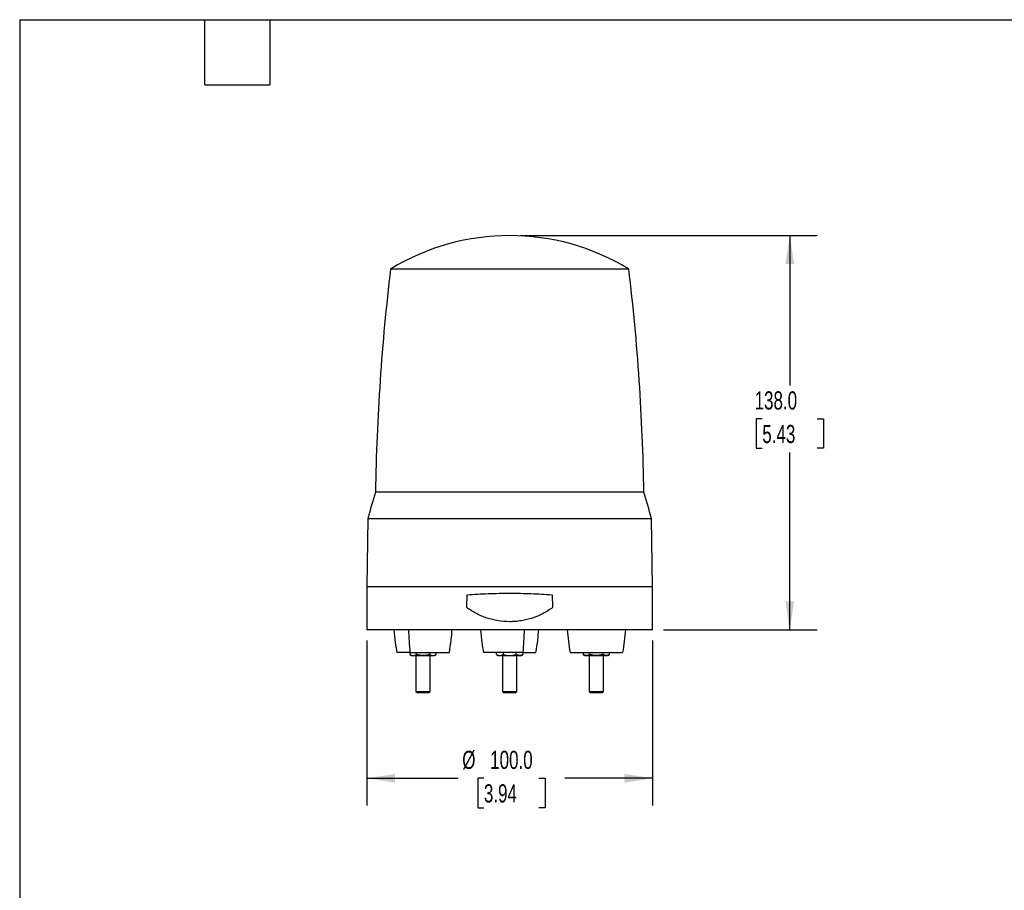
# Model space of a CAD drawing. Header units: millimetres. Extents: x 19 to 819, y 19 to 629.
# Tile 2 of 3: x 19 to 364, y 324 to 629. Entities that reach past the tile are written whole.
import ezdxf

# ---------------------------------------------------------------- set-up
doc = ezdxf.new("R2010")
doc.units = ezdxf.units.MM
doc.header["$LTSCALE"] = 3
doc.linetypes.add('SLD-Solid', pattern=[0])
doc.layers.add('DIMENSIONS', color=140, linetype='SLD-Solid', lineweight=25)
doc.layers.add('TEXT', color=140, linetype='SLD-Solid', lineweight=25)
doc.styles.add('SLDTEXTSTYLE0', font='TXT', dxfattribs={"width": 0.7})
doc.dimstyles.new('SLDDIMSTYLE0', dxfattribs={"dimtxt": 6.474023, "dimasz": 9.906, "dimexe": 0, "dimexo": 0.0625, "dimgap": 1.618506, "dimtad": 0, "dimtih": 1, "dimtoh": 1, "dimrnd": 1e-09, "dimzin": 4, "dimdsep": 46, "dimtxsty": 'SLDTEXTSTYLE0', "dimsah": 1, "dimcen": 0.09, "dimadec": 0, "dimazin": 1, "dimtfac": 1, "dimtofl": 0, "dimtmove": 0, "dimatfit": 3, "dimfxl": 0, "dimfrac": 2, "dimtolj": 1, "dimtzin": 12, "dimarcsym": 0})

# ---------------------------------------------------------------- blocks, each defined once
blk = doc.blocks.new('_D')
at = {"layer": 'DIMENSIONS'}
for p, q in [((140.49, 411.26), (140.49, 353.54)), ((240.49, 411.26), (240.49, 353.54)), ((140.49, 363.07), (172.44, 363.07)), ((181.47, 363.07), (179.3, 363.07)), ((179.3, 363.07), (179.3, 352.78)), ((200.71, 363.07), (202.88, 363.07)), ((202.88, 363.07), (202.88, 352.78)), ((240.49, 363.07), (209.74, 363.07)), ((179.3, 352.78), (181.47, 352.78)), ((202.88, 352.78), (200.71, 352.78))]:
    blk.add_line(p, q, dxfattribs=at)
for points in [[(140.49, 363.07), (150.4, 361.54), (150.4, 364.59)], [(240.49, 363.07), (230.58, 364.59), (230.58, 361.54)]]:
    blk.add_solid(points, dxfattribs=at)
at = {"layer": 'DIMENSIONS', "char_height": 6.35, "attachment_point": 1, "style": 'SLDTEXTSTYLE0'}
for s, insert in [('%%c', (173.89, 372.7)), ('100.0', (183.66, 372.7)), ('3.94', (181.47, 360.96))]:
    blk.add_mtext(s, dxfattribs=dict(at, insert=insert))
blk = doc.blocks.new('_D_1')
at = {"layer": 'DIMENSIONS'}
for p, q in [((194.3, 553.07), (298.02, 553.07)), ((288.49, 553.07), (288.49, 500.63)), ((278.87, 488.89), (276.7, 488.89)), ((276.7, 488.89), (276.7, 478.61)), ((298.11, 488.89), (300.28, 488.89)), ((300.28, 488.89), (300.28, 478.61)), ((276.7, 478.61), (278.87, 478.61)), ((288.49, 415.07), (288.49, 477.16)), ((300.28, 478.61), (298.11, 478.61)), ((244.3, 415.07), (298.02, 415.07))]:
    blk.add_line(p, q, dxfattribs=at)
for points in [[(288.49, 553.07), (286.97, 543.16), (290.01, 543.16)], [(288.49, 415.07), (290.01, 424.97), (286.97, 424.97)]]:
    blk.add_solid(points, dxfattribs=at)
at = {"layer": 'DIMENSIONS', "char_height": 6.35, "attachment_point": 1, "style": 'SLDTEXTSTYLE0'}
for s, insert in [('138.0', (276.18, 498.53)), ('5.43', (278.87, 486.79))]:
    blk.add_mtext(s, dxfattribs=dict(at, insert=insert))

msp = doc.modelspace()

# ---------------------------------------------------------------- linework, layer by layer
for p, q in [((232.172825, 541.348462), (148.808915, 541.348462)), ((237.446497, 463.20702), (143.535242, 463.20702)), ((140.909791, 454.065121), (140.49087, 430.065121)), ((140.909791, 454.065121), (240.071948, 454.065121)), ((240.49087, 430.065121), (240.071948, 454.065121)), ((140.49087, 430.065121), (140.49087, 415.065121)), ((215.49087, 430.065121), (140.49087, 430.065121)), ((175.49087, 422.866624), (175.656048, 427.315685)), ((205.325691, 427.315685), (205.49087, 422.866624)), ((240.49087, 430.065121), (215.49087, 430.065121)), ((240.49087, 415.065121), (240.49087, 430.065121)), ((240.49087, 415.065121), (140.49087, 415.065121)), ((155.579973, 407.065121), (150.979966, 407.065121)), ((155.561179, 407.065121), (155.561179, 406.422386)), ((155.579973, 407.065121), (169.379996, 407.065121)), ((157.87058, 406.422386), (157.87058, 407.065121)), ((162.489382, 407.065121), (162.489382, 406.422386)), ((164.798783, 406.422386), (164.798783, 407.065121)), ((195.090878, 407.065121), (181.290855, 407.065121)), ((185.872068, 406.422386), (185.872068, 407.065121)), ((188.181469, 407.065121), (188.181469, 406.422386)), ((192.800271, 406.422386), (192.800271, 407.065121)), ((195.090878, 407.065121), (199.690885, 407.065121)), ((195.109672, 407.065121), (195.109672, 406.422386)), ((211.601744, 407.065121), (230.001774, 407.065121)), ((216.182957, 407.065121), (216.182957, 406.422386)), ((218.492358, 406.422386), (218.492358, 407.065121)), ((223.11116, 407.065121), (223.11116, 406.422386)), ((225.420561, 406.422386), (225.420561, 407.065121)), ((155.557466, 406.42453), (156.179981, 406.065121)), ((157.679981, 406.065121), (157.679981, 393.510121)), ((162.679981, 393.510121), (162.679981, 406.065121)), ((164.179981, 406.065121), (164.802496, 406.42453)), ((185.868355, 406.42453), (186.49087, 406.065121)), ((187.99087, 406.065121), (187.99087, 393.510121)), ((192.99087, 393.510121), (192.99087, 406.065121)), ((194.49087, 406.065121), (195.113385, 406.42453)), ((216.179244, 406.42453), (216.801759, 406.065121)), ((218.301759, 406.065121), (218.301759, 393.510121)), ((223.301759, 393.510121), (223.301759, 406.065121)), ((224.801759, 406.065121), (225.424274, 406.42453)), ((157.679981, 393.510121), (158.124981, 393.065121)), ((157.679981, 393.510121), (158.014917, 393.510121)), ((158.014917, 393.510121), (162.679981, 393.510121)), ((158.124981, 393.065121), (158.400299, 393.065121)), ((158.400299, 393.065121), (162.234981, 393.065121)), ((162.234981, 393.065121), (162.679981, 393.510121)), ((187.99087, 393.510121), (188.43587, 393.065121)), ((187.99087, 393.510121), (190.49087, 393.510121)), ((188.43587, 393.065121), (190.49087, 393.065121)), ((190.49087, 393.510121), (192.99087, 393.510121)), ((190.49087, 393.065121), (192.54587, 393.065121)), ((192.54587, 393.065121), (192.99087, 393.510121)), ((218.301759, 393.510121), (218.746759, 393.065121)), ((218.301759, 393.510121), (220.801759, 393.510121)), ((218.746759, 393.065121), (220.801759, 393.065121)), ((220.801759, 393.510121), (223.301759, 393.510121)), ((220.801759, 393.065121), (222.856759, 393.065121)), ((222.856759, 393.065121), (223.301759, 393.510121))]:
    msp.add_line(p, q)
for centre, radius, start, end in [((190.49087, 473.065121), 80, 58.599006, 121.400994), ((903.439924, 451.17064), 760, 173.185513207, 179.092549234), ((-522.458184, 451.17064), 760, 0.907450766, 6.814486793), ((334.397903, 403.445453), 200, 162.61398711, 165.33906803), ((46.583837, 403.445453), 200, 14.66093197, 17.38601289)]:
    msp.add_arc(centre, radius, start, end)
for points, knots in [([(175.656048, 427.315685), (178.061095, 427.494335), (180.510542, 427.632859), (185.49919, 427.819853), (188.009428, 427.867194), (193.057765, 427.866114), (195.554891, 427.817672), (200.48544, 427.631786), (202.920855, 427.494319), (205.325691, 427.315685)], [0, 0, 0, 0, 0.25, 0.25, 0.5, 0.5, 0.75, 0.75, 1, 1, 1, 1]), ([(205.49087, 422.866624), (204.441364, 422.04864), (203.330883, 421.335719), (201.576877, 420.410244), (200.977409, 420.125907), (199.7484, 419.60518), (199.116563, 419.368054), (197.190024, 418.735058), (195.882181, 418.421752), (193.886219, 418.105879), (193.215166, 418.026447), (191.861384, 417.9199), (191.175227, 417.89285), (189.127288, 417.892831), (187.779233, 417.998939), (185.782205, 418.313739), (185.120728, 418.444785), (183.806319, 418.760611), (183.150611, 418.946472), (181.230982, 419.576946), (180.006288, 420.094713), (178.249575, 421.019821), (177.677467, 421.353089), (176.560718, 422.071775), (176.015668, 422.457749), (175.49087, 422.866624)], [0, 0, 0, 0, 0.125, 0.125, 0.1875, 0.1875, 0.25, 0.25, 0.375, 0.375, 0.4375, 0.4375, 0.5, 0.5, 0.625, 0.625, 0.6875, 0.6875, 0.75, 0.75, 0.875, 0.875, 0.9375, 0.9375, 1, 1, 1, 1]), ([(149.979825, 415.065121), (150.130437, 413.567222), (150.399392, 410.892369), (150.802566, 408.234571), (150.979966, 407.065121)], [0, 0, 0, 0, 0.5599929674, 1, 1, 1, 1]), ([(169.379996, 407.065121), (169.602779, 408.554036), (170.000601, 411.212778), (170.264169, 413.888029), (170.380137, 415.065121)], [0, 0, 0, 0, 0.5600071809, 1, 1, 1, 1]), ([(180.290714, 415.065121), (180.441326, 413.567222), (180.710281, 410.892369), (181.113455, 408.234571), (181.290855, 407.065121)], [0, 0, 0, 0, 0.5599929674, 1, 1, 1, 1]), ([(199.690885, 407.065121), (199.913668, 408.554036), (200.31149, 411.212778), (200.575058, 413.888029), (200.691026, 415.065121)], [0, 0, 0, 0, 0.5600071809, 1, 1, 1, 1]), ([(155.561179, 406.422386), (155.749093, 406.313894), (155.939548, 406.223741), (156.325632, 406.098922), (156.5202, 406.065121), (156.715879, 406.065121)], [0, 0, 0, 0, 0.5, 0.5, 1, 1, 1, 1]), ([(156.209832, 406.065121), (156.200531, 406.065121), (156.157048, 406.065121), (156.323369, 406.065121), (156.58654, 406.065121), (156.715879, 406.065121)], [0, 0, 0, 0, 0.1215490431, 0.5682739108, 1, 1, 1, 1]), ([(156.715879, 406.065121), (156.912007, 406.065121), (157.106185, 406.098984), (157.491279, 406.223397), (157.682395, 406.313738), (157.87058, 406.422386)], [0, 0, 0, 0, 0.5, 0.5, 1, 1, 1, 1]), ([(156.715879, 406.065121), (156.882546, 406.065121), (157.09164, 406.065121), (157.58571, 406.065121), (157.87058, 406.065121), (158.489382, 406.065121), (158.82293, 406.065121), (159.501766, 406.065121), (159.846647, 406.065121), (160.179981, 406.065121)], [0, 0, 0, 0, 0.25, 0.25, 0.5, 0.5, 0.75, 0.75, 1, 1, 1, 1]), ([(160.179981, 406.065121), (159.787726, 406.065121), (159.399369, 406.098984), (158.62918, 406.223397), (158.24695, 406.313738), (157.87058, 406.422386)], [0, 0, 0, 0, 0.5, 0.5, 1, 1, 1, 1]), ([(162.489382, 406.422386), (162.113554, 406.313894), (161.732644, 406.223741), (160.960476, 406.098922), (160.57134, 406.065121), (160.179981, 406.065121)], [0, 0, 0, 0, 0.5, 0.5, 1, 1, 1, 1]), ([(160.179981, 406.065121), (160.513314, 406.065121), (160.858195, 406.065121), (161.537032, 406.065121), (161.87058, 406.065121), (162.489382, 406.065121), (162.774251, 406.065121), (163.268322, 406.065121), (163.477416, 406.065121), (163.644082, 406.065121)], [0, 0, 0, 0, 0.25, 0.25, 0.5, 0.5, 0.75, 0.75, 1, 1, 1, 1]), ([(162.489382, 406.422386), (162.677296, 406.313894), (162.867751, 406.223741), (163.253835, 406.098922), (163.448403, 406.065121), (163.644082, 406.065121)], [0, 0, 0, 0, 0.5, 0.5, 1, 1, 1, 1]), ([(163.644082, 406.065121), (163.84021, 406.065121), (164.034388, 406.098984), (164.419483, 406.223397), (164.610598, 406.313738), (164.798783, 406.422386)], [0, 0, 0, 0, 0.5, 0.5, 1, 1, 1, 1]), ([(163.644082, 406.065121), (163.816305, 406.065121), (164.128797, 406.065121), (164.143521, 406.065121), (164.15013, 406.065121)], [0, 0, 0, 0, 0.5511270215, 1, 1, 1, 1]), ([(185.872068, 406.422386), (186.059982, 406.313894), (186.250437, 406.223741), (186.636523, 406.098922), (186.831089, 406.065121), (187.026768, 406.065121)], [0, 0, 0, 0, 0.5, 0.5, 1, 1, 1, 1]), ([(186.520655, 406.065121), (186.511368, 406.065121), (186.467844, 406.065121), (186.634092, 406.065121), (186.897358, 406.065121), (187.026768, 406.065121)], [0, 0, 0, 0, 0.1212027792, 0.5680231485, 1, 1, 1, 1]), ([(187.026768, 406.065121), (187.222896, 406.065121), (187.417074, 406.098984), (187.802168, 406.223397), (187.993284, 406.313738), (188.181469, 406.422386)], [0, 0, 0, 0, 0.5, 0.5, 1, 1, 1, 1]), ([(187.026768, 406.065121), (187.193435, 406.065121), (187.402529, 406.065121), (187.8966, 406.065121), (188.181469, 406.065121), (188.800271, 406.065121), (189.133819, 406.065121), (189.812655, 406.065121), (190.157537, 406.065121), (190.49087, 406.065121)], [0, 0, 0, 0, 0.25, 0.25, 0.5, 0.5, 0.75, 0.75, 1, 1, 1, 1]), ([(188.181469, 406.422386), (188.557297, 406.313894), (188.938207, 406.223741), (189.710375, 406.098922), (190.099511, 406.065121), (190.49087, 406.065121)], [0, 0, 0, 0, 0.5, 0.5, 1, 1, 1, 1]), ([(190.49087, 406.065121), (190.883125, 406.065121), (191.271481, 406.098984), (192.04167, 406.223397), (192.423901, 406.313738), (192.800271, 406.422386)], [0, 0, 0, 0, 0.5, 0.5, 1, 1, 1, 1]), ([(190.49087, 406.065121), (190.824203, 406.065121), (191.169084, 406.065121), (191.847921, 406.065121), (192.181469, 406.065121), (192.800271, 406.065121), (193.08514, 406.065121), (193.579211, 406.065121), (193.788305, 406.065121), (193.954972, 406.065121)], [0, 0, 0, 0, 0.25, 0.25, 0.5, 0.5, 0.75, 0.75, 1, 1, 1, 1]), ([(193.954972, 406.065121), (193.758844, 406.065121), (193.564666, 406.098984), (193.179571, 406.223397), (192.988456, 406.313738), (192.800271, 406.422386)], [0, 0, 0, 0, 0.5, 0.5, 1, 1, 1, 1]), ([(195.109672, 406.422386), (194.921758, 406.313894), (194.731303, 406.223741), (194.345219, 406.098922), (194.150651, 406.065121), (193.954972, 406.065121)], [0, 0, 0, 0, 0.5, 0.5, 1, 1, 1, 1]), ([(193.954972, 406.065121), (194.127194, 406.065121), (194.439687, 406.065121), (194.45441, 406.065121), (194.461019, 406.065121)], [0, 0, 0, 0, 0.5511270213, 1, 1, 1, 1]), ([(217.337657, 406.065121), (217.14153, 406.065121), (216.947352, 406.098984), (216.562257, 406.223397), (216.371142, 406.313738), (216.182957, 406.422386)], [0, 0, 0, 0, 0.5, 0.5, 1, 1, 1, 1]), ([(216.83161, 406.065121), (216.82231, 406.065121), (216.778826, 406.065121), (216.945147, 406.065121), (217.208319, 406.065121), (217.337657, 406.065121)], [0, 0, 0, 0, 0.1215490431, 0.5682739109, 1, 1, 1, 1]), ([(218.492358, 406.422386), (218.304444, 406.313894), (218.113989, 406.223741), (217.727905, 406.098922), (217.533337, 406.065121), (217.337657, 406.065121)], [0, 0, 0, 0, 0.5, 0.5, 1, 1, 1, 1]), ([(217.337657, 406.065121), (217.504324, 406.065121), (217.713418, 406.065121), (218.207489, 406.065121), (218.492358, 406.065121), (219.11116, 406.065121), (219.444708, 406.065121), (220.123545, 406.065121), (220.468426, 406.065121), (220.801759, 406.065121)], [0, 0, 0, 0, 0.25, 0.25, 0.5, 0.5, 0.75, 0.75, 1, 1, 1, 1]), ([(220.801759, 406.065121), (220.409504, 406.065121), (220.021148, 406.098984), (219.250959, 406.223397), (218.868728, 406.313738), (218.492358, 406.422386)], [0, 0, 0, 0, 0.5, 0.5, 1, 1, 1, 1]), ([(223.11116, 406.422386), (222.735332, 406.313894), (222.354422, 406.223741), (221.58225, 406.098922), (221.193119, 406.065121), (220.801759, 406.065121)], [0, 0, 0, 0, 0.5, 0.5, 1, 1, 1, 1]), ([(220.801759, 406.065121), (221.134812, 406.065121), (221.479466, 406.065121), (222.158032, 406.065121), (222.491536, 406.065121), (223.110419, 406.065121), (223.395411, 406.065121), (223.889783, 406.065121), (224.099054, 406.065121), (224.265861, 406.065121)], [0, 0, 0, 0, 0.25, 0.25, 0.5, 0.5, 0.75, 0.75, 1, 1, 1, 1]), ([(224.265861, 406.065121), (224.069734, 406.065121), (223.875556, 406.098984), (223.49046, 406.223397), (223.299345, 406.313738), (223.11116, 406.422386)], [0, 0, 0, 0, 0.5, 0.5, 1, 1, 1, 1]), ([(225.420561, 406.422386), (225.232647, 406.313894), (225.042192, 406.223741), (224.656108, 406.098922), (224.46154, 406.065121), (224.265861, 406.065121)], [0, 0, 0, 0, 0.5, 0.5, 1, 1, 1, 1]), ([(224.265861, 406.065121), (224.438084, 406.065121), (224.750576, 406.065121), (224.765299, 406.065121), (224.771908, 406.065121)], [0, 0, 0, 0, 0.5511270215, 1, 1, 1, 1])]:
    msp.add_open_spline(points, degree=3, knots=knots)
for points in [[(155.079903, 415.065121), (155.202367, 412.389024), (155.368721, 409.719187), (155.579973, 407.065121)], [(195.590948, 415.065121), (195.468484, 412.389024), (195.302129, 409.719187), (195.090878, 407.065121)], [(210.601603, 415.065121), (210.846532, 412.389024), (211.17924, 409.719187), (211.601744, 407.065121)], [(231.001915, 415.065121), (230.756986, 412.389024), (230.424278, 409.719187), (230.001774, 407.065121)]]:
    msp.add_open_spline(points, degree=3)
at = {"layer": 'TEXT'}
for p, q in [((19.05, 628.65), (819.15, 628.65)), ((19.05, 628.65), (19.05, 19.05)), ((83.82, 605.79), (83.82, 628.65)), ((106.68, 605.79), (106.68, 628.65)), ((83.82, 605.79), (106.68, 605.79))]:
    msp.add_line(p, q, dxfattribs=at)

# ---------------------------------------------------------------- dimensions: what is measured, and where the dimension line sits
at = {"layer": 'DIMENSIONS'}
dim = msp.add_linear_dim(base=(288.49087, 415.065121), p1=(190.49087, 553.065121), p2=(240.49087, 415.065121), angle=90, dimstyle='SLDDIMSTYLE0', dxfattribs=at)
dim.commit()
dim.dimension.update_dxf_attribs({"geometry": '_D_1', "text_midpoint": (288.49087, 488.894965), "dimtype": 160})
dim = msp.add_linear_dim(base=(140.49087, 363.065121), p1=(240.49087, 415.065121), p2=(140.49087, 415.065121), text='%%c<>', dimstyle='SLDDIMSTYLE0', dxfattribs=at)
dim.commit()
dim.dimension.update_dxf_attribs({"geometry": '_D', "text_midpoint": (191.088895, 363.065121), "dimtype": 160})

doc.saveas('drawing.dxf')
